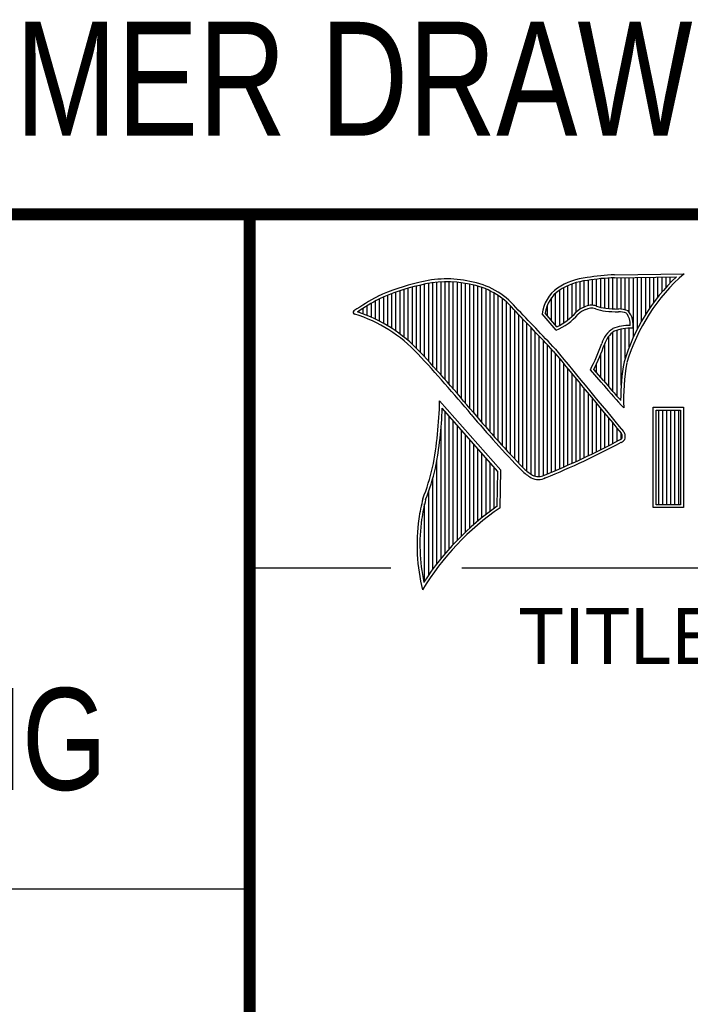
# Model space of a CAD drawing. Header units: inches. Extents: x 0 to 22, y 0 to 17.
# Tile 6 of 14: x 16 to 17.1, y 1.6 to 3.3. Entities that reach past the tile are written whole.
import ezdxf

# ---------------------------------------------------------------- set-up
doc = ezdxf.new("R2010")
doc.units = ezdxf.units.IN
doc.header["$LTSCALE"] = 1.21
doc.header["$MEASUREMENT"] = 0
doc.layers.get('0').update_dxf_attribs({"linetype": 'CONTINUOUS'})
doc.styles.get("Standard").update_dxf_attribs({"font": 'txt', "width": 0.8})
doc.styles.add('TEXTSTYLE_2', font='txt')

msp = doc.modelspace()

# ---------------------------------------------------------------- linework, layer by layer
at = {"color": 2, "linetype": 'CONTINUOUS'}
for p, q in [((16.375, 2.96), (21.5, 2.96)), ((16.9838, 2.8589), (17.0997, 2.8607)), ((16.6602, 2.7295), (16.6602, 2.8419)), ((16.667, 2.7221), (16.667, 2.8435)), ((16.6738, 2.7146), (16.6738, 2.8449)), ((16.6806, 2.707), (16.6806, 2.8459)), ((16.6875, 2.6995), (16.6875, 2.8467)), ((16.6943, 2.6918), (16.6943, 2.8472)), ((16.7011, 2.6841), (16.7011, 2.8474)), ((16.708, 2.6764), (16.708, 2.8474)), ((16.7148, 2.6685), (16.7148, 2.847)), ((16.7216, 2.6607), (16.7216, 2.8465)), ((16.7284, 2.6527), (16.7284, 2.8456)), ((16.7353, 2.6447), (16.7353, 2.8445)), ((16.7421, 2.6366), (16.7421, 2.8431)), ((16.7489, 2.6285), (16.7489, 2.8417)), ((16.9128, 2.7896), (16.9128, 2.8436)), ((16.9196, 2.7966), (16.9196, 2.8459)), ((16.9264, 2.8018), (16.9264, 2.8477)), ((16.9332, 2.8053), (16.9332, 2.849)), ((16.9401, 2.8077), (16.9401, 2.8499)), ((16.9469, 2.8082), (16.9469, 2.8509)), ((16.9537, 2.8069), (16.9537, 2.8518)), ((16.9606, 2.8048), (16.9606, 2.8525)), ((16.9674, 2.8034), (16.9674, 2.8531)), ((16.9742, 2.8027), (16.9742, 2.8536)), ((16.981, 2.8023), (16.981, 2.854)), ((16.9839, 2.8541), (17.087, 2.8557)), ((16.9879, 2.802), (16.9879, 2.8542)), ((16.9947, 2.8019), (16.9947, 2.8543)), ((17.0015, 2.8005), (17.0015, 2.8544)), ((17.0083, 2.7963), (17.0083, 2.8545)), ((17.0152, 2.755), (17.0152, 2.8546)), ((17.022, 2.7691), (17.022, 2.8547)), ((17.0288, 2.7817), (17.0288, 2.8548)), ((17.0357, 2.7931), (17.0357, 2.8549)), ((17.0425, 2.8035), (17.0425, 2.855)), ((17.0493, 2.8131), (17.0493, 2.8551)), ((17.0561, 2.822), (17.0561, 2.8552)), ((17.063, 2.8303), (17.063, 2.8553)), ((17.0698, 2.8381), (17.0698, 2.8554)), ((17.0766, 2.8454), (17.0766, 2.8555)), ((16.6055, 2.7738), (16.6055, 2.8249)), ((16.6124, 2.7696), (16.6124, 2.8276)), ((16.6192, 2.765), (16.6192, 2.8301)), ((16.626, 2.7601), (16.626, 2.8325)), ((16.6329, 2.7549), (16.6329, 2.8347)), ((16.6397, 2.7492), (16.6397, 2.8367)), ((16.6465, 2.7431), (16.6465, 2.8386)), ((16.6533, 2.7366), (16.6533, 2.8403)), ((16.7557, 2.6204), (16.7557, 2.84)), ((16.7626, 2.6125), (16.7626, 2.8378)), ((16.7694, 2.6046), (16.7694, 2.8352)), ((16.7762, 2.5968), (16.7762, 2.8321)), ((16.7831, 2.5891), (16.7831, 2.8284)), ((16.8855, 2.7749), (16.8855, 2.8281)), ((16.8923, 2.7747), (16.8923, 2.8335)), ((16.8991, 2.7788), (16.8991, 2.8375)), ((16.9059, 2.7837), (16.9059, 2.8408)), ((16.5782, 2.788), (16.5782, 2.8116)), ((16.5851, 2.7849), (16.5851, 2.8154)), ((16.5919, 2.7815), (16.5919, 2.819)), ((16.5987, 2.7778), (16.5987, 2.8221)), ((16.7899, 2.5815), (16.7899, 2.8242)), ((16.7967, 2.5739), (16.7967, 2.8193)), ((16.8035, 2.5665), (16.8035, 2.8136)), ((16.8718, 2.791), (16.8718, 2.8085)), ((16.8786, 2.783), (16.8786, 2.8206)), ((16.5578, 2.796), (16.5578, 2.7989)), ((16.5646, 2.7936), (16.5646, 2.8033)), ((16.5714, 2.7909), (16.5714, 2.8075)), ((16.8104, 2.5591), (16.8104, 2.807)), ((16.8172, 2.5519), (16.8172, 2.7996)), ((16.824, 2.5447), (16.824, 2.7924)), ((16.8864, 2.7664), (16.8632, 2.7937)), ((16.8877, 2.7723), (16.8682, 2.7952)), ((16.8308, 2.5375), (16.8308, 2.7853)), ((16.8377, 2.5314), (16.8377, 2.7781)), ((16.8445, 2.5262), (16.8445, 2.7709)), ((16.8513, 2.523), (16.8513, 2.7637)), ((16.981, 2.664), (16.981, 2.7634)), ((16.9879, 2.6563), (16.9879, 2.7665)), ((16.9947, 2.6748), (16.9947, 2.7683)), ((17.0015, 2.7195), (17.0015, 2.7694)), ((17.0083, 2.7388), (17.0083, 2.7698)), ((16.8581, 2.5224), (16.8581, 2.7565)), ((16.865, 2.5241), (16.865, 2.7493)), ((16.9674, 2.6802), (16.9674, 2.7444)), ((16.9742, 2.672), (16.9742, 2.7568)), ((16.8718, 2.527), (16.8718, 2.7421)), ((16.8786, 2.5298), (16.8786, 2.7348)), ((16.8855, 2.5327), (16.8855, 2.727)), ((16.9606, 2.6882), (16.9606, 2.7266)), ((16.8923, 2.5356), (16.8923, 2.7187)), ((16.8991, 2.5385), (16.8991, 2.7104)), ((16.9537, 2.696), (16.9537, 2.7109)), ((16.9059, 2.5415), (16.9059, 2.7022)), ((16.9128, 2.5446), (16.9128, 2.6939)), ((16.9616, 2.6797), (16.9434, 2.7005)), ((16.9653, 2.6828), (16.9492, 2.7013)), ((16.9196, 2.5477), (16.9196, 2.6856)), ((16.9264, 2.5508), (16.9264, 2.6774)), ((16.9332, 2.554), (16.9332, 2.6691)), ((16.9401, 2.5573), (16.9401, 2.6608)), ((16.7939, 2.533), (16.6919, 2.6489)), ((16.9469, 2.5606), (16.9469, 2.6526)), ((16.9537, 2.5639), (16.9537, 2.6443)), ((16.789, 2.5312), (16.6964, 2.6365)), ((16.7011, 2.3939), (16.7011, 2.6311)), ((16.9606, 2.5673), (16.9606, 2.6361)), ((16.9674, 2.5708), (16.9674, 2.6278)), ((16.999, 2.637), (16.9946, 2.6418)), ((17.0482, 2.6383), (17.0988, 2.6383)), ((17.0482, 2.4708), (17.0482, 2.6383)), ((17.0531, 2.6334), (17.0939, 2.6334)), ((17.0531, 2.4756), (17.0531, 2.6334)), ((17.0577, 2.4756), (17.0577, 2.6334)), ((17.0644, 2.4756), (17.0644, 2.6334)), ((17.071, 2.4756), (17.071, 2.6334)), ((17.0777, 2.4756), (17.0777, 2.6334)), ((17.0844, 2.4756), (17.0844, 2.6334)), ((17.0911, 2.4756), (17.0911, 2.6334)), ((17.0939, 2.6334), (17.0939, 2.4756)), ((17.0988, 2.6383), (17.0988, 2.4708)), ((16.708, 2.4018), (16.708, 2.6233)), ((16.7148, 2.4093), (16.7148, 2.6156)), ((16.9742, 2.5743), (16.9742, 2.6195)), ((16.981, 2.5778), (16.981, 2.6113)), ((16.6943, 2.3857), (16.6943, 2.603)), ((16.7216, 2.4165), (16.7216, 2.6078)), ((16.7284, 2.4233), (16.7284, 2.6001)), ((16.9879, 2.5814), (16.9879, 2.603)), ((16.9947, 2.5853), (16.9947, 2.5948)), ((16.7353, 2.4299), (16.7353, 2.5923)), ((16.7421, 2.4363), (16.7421, 2.5846)), ((16.7489, 2.4424), (16.7489, 2.5768)), ((16.7557, 2.4482), (16.7557, 2.569)), ((16.6875, 2.377), (16.6875, 2.5502)), ((16.7626, 2.4538), (16.7626, 2.5613)), ((16.7694, 2.4592), (16.7694, 2.5535)), ((16.7762, 2.4644), (16.7762, 2.5458)), ((16.7831, 2.4694), (16.7831, 2.538)), ((16.788, 2.4729), (16.789, 2.5312)), ((16.7927, 2.4704), (16.7939, 2.533)), ((16.6806, 2.368), (16.6806, 2.52)), ((16.6738, 2.3584), (16.6738, 2.4982)), ((16.667, 2.3482), (16.667, 2.477)), ((17.0988, 2.4708), (17.0482, 2.4708)), ((17.0939, 2.4756), (17.0531, 2.4756)), ((16.375, 2.37), (16.6109, 2.37)), ((16.7288, 2.37), (21.5, 2.37)), ((13.61, 1.835), (16.375, 1.835))]:
    msp.add_line(p, q, dxfattribs=at)
at = {"color": 7, "linetype": 'CONTINUOUS', "const_width": 0.02}
for points in [[(13.6, 2.9595), (21.5, 2.96)], [(16.375, 2.96), (16.375, 0.5)]]:
    msp.add_lwpolyline(points, dxfattribs=at)
at = {"color": 2, "linetype": 'CONTINUOUS'}
for centre, radius, start, end in [((17.0005, 2.4511), 0.4082, 92.3475, 98.8367), ((17.308, 2.6221), 0.3168, 131.1193, 163.4132), ((16.7315, 2.5144), 0.3399, 102.6162, 114.8514), ((16.7315, 2.5144), 0.3351, 102.5989, 114.8296), ((16.7034, 2.6747), 0.1775, 77.2819, 105.0682), ((16.7034, 2.6747), 0.1727, 77.2314, 105.1003), ((16.7222, 2.7226), 0.1221, 40.1653, 80.8429), ((16.7222, 2.7226), 0.1269, 40.2333, 80.7735), ((16.9502, 2.7423), 0.1128, 96.3009, 123.1685), ((16.9502, 2.7423), 0.108, 96.2443, 123.1259), ((17.0005, 2.4511), 0.4034, 92.3569, 98.8525), ((17.308, 2.6221), 0.3216, 133.4014, 163.4571), ((16.923, 2.7875), 0.0602, 125.032, 174.0466), ((16.923, 2.7875), 0.0554, 125.1142, 171.9572), ((16.7759, 2.4698), 0.3996, 117.9347, 124.5691), ((16.7759, 2.4698), 0.3948, 117.954, 124.0374), ((16.5507, 2.7963), 0.00298, 121.3543, 265.8048), ((16.4773, 2.5601), 0.2445, 43.1672, 72.5708), ((16.4772, 2.5601), 0.2493, 43.1664, 71.8497), ((9.1994, -4.4938), 10.5463, 43.2461, 43.76704), ((9.199, -4.4944), 10.5518, 43.24607, 43.76701), ((16.8429, 2.8642), 0.107, 293.9928, 318.4439), ((16.8429, 2.8642), 0.1022, 295.9966, 318.5916), ((16.9517, 2.7612), 0.0478, 112.9196, 132.2699), ((16.9517, 2.7612), 0.043, 112.6662, 131.9321), ((16.9455, 2.7813), 0.0269, 72.6128, 117.3853), ((16.9455, 2.7813), 0.0221, 72.9381, 117.8635), ((16.977, 2.8697), 0.0718, 249.5515, 263.1636), ((16.977, 2.8697), 0.067, 249.4455, 263.1373), ((16.9944, 3.0501), 0.253, 264.1107, 269.1006), ((16.9944, 3.0501), 0.2482, 264.1189, 269.068), ((16.9917, 2.7681), 0.0339, 64.4685, 92.2537), ((16.9917, 2.7681), 0.0291, 66.3231, 92.5053), ((16.9825, 2.7769), 0.0275, 355.2987, 40.4494), ((16.9825, 2.7769), 0.0323, 347.1178, 42.4037), ((17.0047, 2.732), 0.0441, 122.6948, 163.4996), ((17.0047, 2.732), 0.0393, 123.3496, 163.7165), ((17.0094, 2.698), 0.0767, 89.6565, 111.8738), ((17.0094, 2.698), 0.0719, 86.3769, 111.5054), ((16.5488, 2.8964), 0.4406, 333.6063, 339.8409), ((16.5488, 2.8963), 0.4454, 334.022, 339.8635), ((14.6645, 0.8858), 2.7122, 39.9143, 42.7655), ((14.6639, 0.8852), 2.7178, 39.9159, 42.7668), ((117.205, 85.4976), 130.0576, 219.522219, 219.6006), ((117.1292, 85.4341), 129.954, 219.521832, 219.600442), ((17.3248, 2.6518), 0.3309, 169.2392, 180.3763), ((17.3248, 2.6518), 0.3261, 169.2807, 182.6075), ((17.5234, 3.1364), 0.724, 219.1087, 223.0885), ((17.5234, 3.1364), 0.7192, 219.1032, 222.5932), ((16.0461, 2.6599), 0.6459, 349.0852, 359.0204), ((16.0461, 2.6599), 0.6507, 349.0758, 357.94), ((18.1343, 3.7937), 1.8102, 220.042, 224.0069), ((18.1342, 3.7937), 1.815, 220.0434, 224.0127), ((16.9709, 2.5786), 0.0336, 24.6866, 34.3242), ((16.3916, 3.7016), 1.269, 291.9871, 298.2491), ((16.3917, 3.7016), 1.2737, 291.9984, 298.2504), ((16.98, 2.6057), 0.0252, 299.2501, 311.2614), ((16.98, 2.6057), 0.03, 299.1847, 314.8198), ((16.9709, 2.5786), 0.0288, 26.3697, 33.9), ((16.9687, 2.5899), 0.028, 353.6797, 3.043), ((16.9687, 2.5899), 0.0328, 350.4758, 4.7759), ((16.2632, 2.6388), 0.4292, 339.0712, 346.3669), ((16.2632, 2.6388), 0.434, 339.1085, 346.381), ((16.9079, 2.6176), 0.116, 227.0911, 236.9191), ((16.9079, 2.6176), 0.1112, 227.1627, 236.7917), ((16.8565, 2.5437), 0.0261, 242.8484, 298.0511), ((16.8565, 2.5437), 0.0213, 243.4913, 298.7009), ((17.0658, 2.3848), 0.4141, 165.9359, 170.6858), ((17.0658, 2.3848), 0.4093, 165.9761, 170.6762), ((17.0508, 2.0969), 0.454, 124.6428, 148.5563), ((17.0508, 2.0969), 0.4588, 124.9509, 147.098), ((16.9723, 2.4095), 0.318, 172.3562, 193.7958), ((16.9723, 2.4095), 0.3132, 172.3688, 191.6866)]:
    msp.add_arc(centre, radius, start, end, dxfattribs=at)

# ---------------------------------------------------------------- texts
at = {"color": 7, "linetype": 'CONTINUOUS', "attachment_point": 2, "line_spacing_factor": 0.9}
for s, insert, char_height, width in [('CUSTOMER DRAWING', (16.3742, 3.2811), 0.19, 2.432), ('DO NOT SCALE DRAWING', (14.9953, 2.1698), 0.17, 2.72)]:
    msp.add_mtext(s, dxfattribs=dict(at, insert=insert, char_height=char_height, width=width))
at = {"color": 2, "linetype": 'CONTINUOUS', "insert": (16.8235, 2.303), "char_height": 0.093, "width": 0.465, "attachment_point": 1, "line_spacing_factor": 0.9, "style": 'TEXTSTYLE_2'}
msp.add_mtext('TITLE', dxfattribs=at)

doc.saveas('drawing.dxf')
